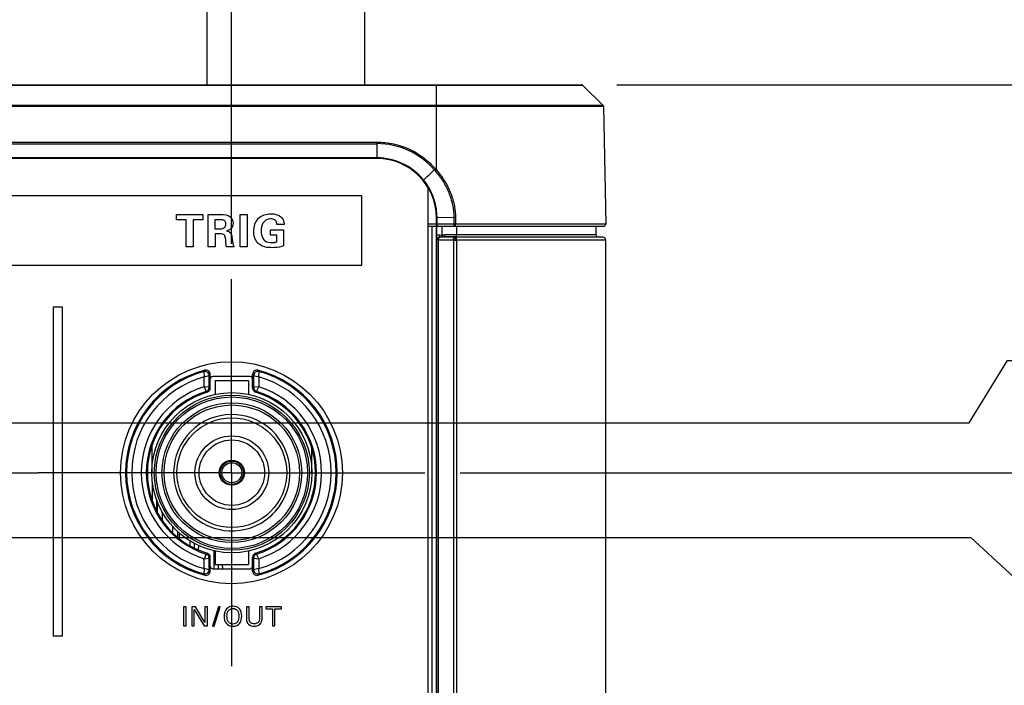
# Model space of a CAD drawing. Header units: inches. Extents: x 0 to 34, y 0 to 22.
# Tile 34 of 125: x 12.9 to 14.7, y 6 to 7.2. Entities that reach past the tile are written whole.
import ezdxf

# ---------------------------------------------------------------- set-up
doc = ezdxf.new("R2010")
doc.units = ezdxf.units.IN
doc.header["$LTSCALE"] = 1.87
doc.header["$MEASUREMENT"] = 0
doc.linetypes.add('CENTER', pattern=[0.6, 0.375, -0.075, 0.075, -0.075])
doc.layers.get('0').update_dxf_attribs({"linetype": 'CONTINUOUS'})
for name, color, linetype in [('02___PRT_ALL_AXES', 7, 'CONTINUOUS'), ('DIMENSIONS', 7, 'CONTINUOUS'), ('SURFACES', 7, 'CONTINUOUS')]:
    doc.layers.add(name, color=color, linetype=linetype)
doc.styles.get("Standard").update_dxf_attribs({"font": 'txt', "width": 0.8})
doc.dimstyles.new('DIMSTYLE_2', dxfattribs={"dimtxt": 0.125, "dimasz": 0.18, "dimexe": 0.125, "dimexo": 0.0625, "dimgap": 0.09, "dimtad": 0, "dimtih": 1, "dimtoh": 1, "dimdec": 3, "dimlfac": 1.333333, "dimzin": 4, "dimdsep": 46, "dimtxsty": 'STANDARD', "dimblk": '_FILLED', "dimblk1": '_FILLED', "dimblk2": '_FILLED', "dimcen": 0.09, "dimadec": 0, "dimazin": 0, "dimtp": 0.001, "dimtm": 0.001, "dimtfac": 1, "dimtdec": 3, "dimtofl": 0, "dimtmove": 0, "dimatfit": 3, "dimldrblk": '_FILLED', "dimfxl": 1, "dimtolj": 1, "dimtzin": 4, "dimarcsym": 0})

# ---------------------------------------------------------------- blocks, each defined once
blk = doc.blocks.new('*D17')
at = {"layer": 'DIMENSIONS', "color": 2, "linetype": 'CONTINUOUS'}
blk.add_line((13.2907, 6.826), (13.2907, 9.748), dxfattribs=at)
at = {"layer": 'DIMENSIONS', "color": 2, "linetype": 'CONTINUOUS', "insert": (13.2282, 9.8105), "char_height": 0.125, "width": 1.425, "attachment_point": 1, "rotation": 90, "line_spacing_factor": 0.9}
blk.add_mtext('9.116{\\Ftxt.shx;\\W1.000000;\\H0.125000; }[231.55]', dxfattribs=at)
blk = doc.blocks.new('_FILLED')
at = {"color": 0, "linetype": 'BYBLOCK'}
blk.add_solid([(0, 0), (-1, 0.1736), (-1, -0.1736)], dxfattribs=at)
blk = doc.blocks.new('*D22')
at = {"layer": 'DIMENSIONS', "color": 2, "linetype": 'CONTINUOUS'}
for p, q in [((12.3563, 6.3065), (14.6007, 6.3065)), ((14.6007, 6.3065), (14.7127, 6.202)), ((14.7127, 6.202), (15.0162, 6.202))]:
    blk.add_line(p, q, dxfattribs=at)
at = {"layer": 'DIMENSIONS', "color": 2, "linetype": 'CONTINUOUS', "insert": (15.0787, 6.2645), "char_height": 0.125, "width": 1.325, "attachment_point": 1, "line_spacing_factor": 0.9}
blk.add_mtext('1.731{\\Ftxt.shx;\\W1.000000;\\H0.125000; }[43.98]', dxfattribs=at)
blk = doc.blocks.new('*D23')
at = {"layer": 'DIMENSIONS', "color": 2, "linetype": 'CONTINUOUS'}
for p, q in [((14.5973, 6.509), (14.6652, 6.6196)), ((14.6652, 6.6196), (15.0162, 6.6196)), ((12.3563, 6.509), (14.5973, 6.509))]:
    blk.add_line(p, q, dxfattribs=at)
at = {"layer": 'DIMENSIONS', "color": 2, "linetype": 'CONTINUOUS', "insert": (15.0787, 6.6821), "char_height": 0.125, "width": 1.325, "attachment_point": 1, "line_spacing_factor": 0.9}
blk.add_mtext('2.001{\\Ftxt.shx;\\W1.000000;\\H0.125000; }[50.83]', dxfattribs=at)
blk = doc.blocks.new('*D24')
at = {"layer": 'DIMENSIONS', "color": 2, "linetype": 'CONTINUOUS'}
blk.add_line((13.6957, 6.421), (15.0162, 6.421), dxfattribs=at)
at = {"layer": 'DIMENSIONS', "color": 2, "linetype": 'CONTINUOUS', "insert": (15.0787, 6.4835), "char_height": 0.125, "width": 1.325, "attachment_point": 1, "line_spacing_factor": 0.9}
blk.add_mtext('1.884{\\Ftxt.shx;\\W1.000000;\\H0.125000; }[47.85]', dxfattribs=at)
blk = doc.blocks.new('*D25')
at = {"layer": 'DIMENSIONS', "color": 2, "linetype": 'CONTINUOUS'}
blk.add_line((13.9732, 7.108), (15.0162, 7.108), dxfattribs=at)
at = {"layer": 'DIMENSIONS', "color": 2, "linetype": 'CONTINUOUS', "insert": (15.0787, 7.1705), "char_height": 0.125, "width": 1.325, "attachment_point": 1, "line_spacing_factor": 0.9}
blk.add_mtext('2.800{\\Ftxt.shx;\\W1.000000;\\H0.125000; }[71.12]', dxfattribs=at)

msp = doc.modelspace()

# ---------------------------------------------------------------- linework, layer by layer
at = {"color": 7, "linetype": 'CONTINUOUS'}
for p, q in [((6.49681, 7.10799), (13.91066, 7.10799)), ((6.75374, 7.10713), (13.65374, 7.10713)), ((13.65374, 7.10799), (13.65374, 7.1071)), ((13.65374, 6.95703), (13.65374, 7.10713)), ((13.65374, 7.10713), (13.66391, 7.10713)), ((13.66391, 7.10713), (13.67458, 7.10713)), ((13.67458, 7.10713), (13.88901, 7.10713)), ((13.88901, 7.10713), (13.91274, 7.10713)), ((13.91273, 7.10713), (13.94914, 7.07135)), ((13.94914, 7.07139), (13.91277, 7.10713)), ((13.65374, 7.07135), (6.75374, 7.07135)), ((13.65374, 7.06926), (6.75374, 7.06926)), ((13.93947, 7.07134), (13.65374, 7.0714)), ((13.92689, 7.06926), (13.65374, 7.06931)), ((13.93914, 7.06925), (13.92689, 7.06926)), ((13.95003, 7.0693), (13.93914, 7.06925)), ((13.94056, 7.07134), (13.93947, 7.07134)), ((13.94909, 7.0714), (13.94056, 7.07134)), ((13.95003, 7.06926), (13.95367, 6.86108)), ((6.85874, 7.00628), (13.54874, 7.00628)), ((6.85874, 7.00356), (13.54874, 7.00356)), ((13.54874, 6.97726), (13.54874, 7.00628)), ((13.54874, 6.97836), (6.85874, 6.97836)), ((13.54874, 6.97726), (6.85874, 6.97726)), ((13.65195, 6.959), (13.64998, 6.95716)), ((13.65374, 6.95703), (13.65173, 6.95523)), ((13.63035, 6.93832), (13.63121, 6.93901)), ((13.63874, 6.92634), (13.63874, 5.18965)), ((13.52164, 6.91132), (8.91021, 6.91132)), ((13.52164, 6.7884), (13.52164, 6.91132)), ((13.19351, 6.87791), (13.2399, 6.87791)), ((13.19351, 6.86841), (13.19351, 6.87791)), ((13.2399, 6.87791), (13.2399, 6.86841)), ((13.24948, 6.87791), (13.2714, 6.87791)), ((13.24948, 6.82068), (13.24948, 6.87791)), ((13.30624, 6.87807), (13.31851, 6.87807)), ((13.30624, 6.82068), (13.30624, 6.87807)), ((13.31851, 6.87807), (13.31851, 6.82068)), ((13.65374, 6.87226), (13.65495, 6.87227)), ((13.65374, 6.86101), (13.65374, 6.87226)), ((13.6848, 6.8726), (13.65495, 6.87227)), ((13.65495, 6.86101), (13.65495, 6.87227)), ((13.68766, 6.87266), (13.6848, 6.8726)), ((13.6848, 6.8726), (13.685, 6.86101)), ((13.68766, 6.87268), (13.68787, 6.86108)), ((13.21053, 6.86841), (13.19351, 6.86841)), ((13.21053, 6.82068), (13.21053, 6.86841)), ((13.2399, 6.86841), (13.22288, 6.86841)), ((13.22288, 6.86841), (13.22288, 6.82068)), ((13.26982, 6.86889), (13.26158, 6.86889)), ((13.26158, 6.86889), (13.26158, 6.8529)), ((13.38406, 6.86034), (13.37131, 6.86034)), ((13.65374, 6.86095), (13.63874, 6.86095)), ((13.63874, 6.85726), (13.94992, 6.85726)), ((13.64637, 5.25871), (13.64637, 6.85726)), ((13.685, 6.86101), (13.65374, 6.86101)), ((13.65374, 6.85726), (13.65374, 6.86095)), ((13.65386, 5.25871), (13.65386, 6.85726)), ((13.6547, 6.8401), (13.6547, 6.85726)), ((13.66388, 6.84189), (13.66388, 6.85726)), ((13.68787, 6.86108), (13.685, 6.86101)), ((13.95367, 6.86108), (13.68787, 6.86108)), ((13.6896, 6.85726), (13.6896, 6.84206)), ((13.93649, 6.85726), (13.93649, 6.84213)), ((13.26158, 6.8529), (13.27148, 6.8529)), ((13.27275, 6.8438), (13.26198, 6.8438)), ((13.26198, 6.8438), (13.26198, 6.82068)), ((13.35991, 6.85116), (13.38327, 6.85116)), ((13.35991, 6.84166), (13.35991, 6.85116)), ((13.371, 6.84166), (13.35991, 6.84166)), ((13.371, 6.82963), (13.371, 6.84166)), ((13.38327, 6.85116), (13.38327, 6.82259)), ((13.65476, 6.83284), (13.6547, 6.8401)), ((13.66015, 6.83809), (13.65855, 6.83773)), ((13.6597, 6.84183), (13.66388, 6.84198)), ((13.65983, 6.83809), (13.6597, 6.84183)), ((13.65983, 6.83809), (13.65997, 6.83809)), ((13.65992, 6.83809), (13.65983, 6.83809)), ((13.66015, 6.83809), (13.66621, 6.83831)), ((13.66071, 6.83809), (13.66015, 6.83809)), ((13.68726, 6.83809), (13.66071, 6.83809)), ((13.66388, 6.84189), (13.66864, 6.84206)), ((13.69035, 6.83832), (13.66625, 6.83831)), ((13.6896, 6.84206), (13.66864, 6.84206)), ((13.68813, 6.83809), (13.68726, 6.83809)), ((13.69035, 6.83832), (13.68813, 6.83809)), ((13.94867, 6.83809), (13.68913, 6.83809)), ((13.68917, 6.83838), (13.9401, 6.83838)), ((13.68917, 6.83838), (13.69035, 6.83832)), ((13.93649, 6.84213), (13.6896, 6.84213)), ((13.94867, 6.83809), (13.9401, 6.83838)), ((13.22288, 6.82068), (13.21053, 6.82068)), ((13.26198, 6.82068), (13.24948, 6.82068)), ((13.29555, 6.82068), (13.28201, 6.82068)), ((13.31851, 6.82068), (13.30624, 6.82068)), ((13.65485, 6.83284), (13.65476, 6.83284)), ((13.65551, 6.83285), (13.65485, 6.83284)), ((13.65485, 5.28313), (13.65485, 6.83284)), ((13.65728, 6.83284), (13.65551, 6.83285)), ((13.68383, 6.83284), (13.65728, 6.83284)), ((13.65728, 5.28313), (13.65728, 6.83284)), ((13.68383, 6.83284), (13.68383, 5.28313)), ((13.95374, 6.83284), (13.6896, 6.83284)), ((13.6896, 6.83284), (13.6896, 5.28313)), ((13.95374, 5.28313), (13.95374, 6.83284)), ((8.91021, 6.7884), (13.52164, 6.7884)), ((12.99182, 6.71423), (12.97516, 6.71423)), ((12.97516, 6.71423), (12.97516, 6.13193)), ((12.99182, 6.13193), (12.99182, 6.71423)), ((13.24186, 6.60002), (13.24234, 6.59081)), ((13.24234, 6.59081), (13.25134, 6.59278)), ((13.25134, 6.57213), (13.25134, 6.59278)), ((13.25324, 6.57072), (13.25324, 6.59525)), ((13.32824, 6.57072), (13.32824, 6.59525)), ((13.33013, 6.59278), (13.33013, 6.57213)), ((13.33013, 6.59278), (13.33913, 6.59081)), ((13.33913, 6.59081), (13.33961, 6.60002)), ((13.24234, 6.57324), (13.24234, 6.5908)), ((13.32374, 6.59121), (13.25773, 6.59121)), ((13.32072, 6.58336), (13.26225, 6.58336)), ((13.26225, 6.58336), (13.26225, 6.55965)), ((13.32072, 6.58336), (13.32072, 6.55965)), ((13.33913, 6.59082), (13.33913, 6.57323)), ((13.25134, 6.57213), (13.24234, 6.57323)), ((13.24234, 6.57323), (13.24606, 6.56496)), ((13.33913, 6.57323), (13.33013, 6.57213)), ((13.33541, 6.56496), (13.33913, 6.57323)), ((13.14975, 6.46851), (13.14975, 6.42096)), ((13.43322, 6.42096), (13.43322, 6.46398)), ((13.15068, 6.37063), (13.15068, 6.40494)), ((13.15818, 6.37294), (13.15818, 6.35338)), ((13.15945, 6.36954), (13.15945, 6.35083)), ((13.16831, 6.35096), (13.16831, 6.33642)), ((13.1869, 6.31438), (13.1869, 6.32539)), ((13.19575, 6.30644), (13.19575, 6.31648)), ((13.19792, 6.31458), (13.19792, 6.30468)), ((13.21734, 6.30023), (13.21719, 6.29158)), ((13.22476, 6.29597), (13.22462, 6.28767)), ((13.2322, 6.29227), (13.23206, 6.28424)), ((13.2603, 6.25074), (13.26002, 6.28282)), ((13.26225, 6.28228), (13.26225, 6.25856)), ((13.32072, 6.28228), (13.32072, 6.25856)), ((13.24606, 6.27696), (13.24234, 6.2687)), ((13.24234, 6.2687), (13.25134, 6.2698)), ((13.24234, 6.25111), (13.24234, 6.2687)), ((13.25134, 6.24914), (13.25134, 6.2698)), ((13.25324, 6.24668), (13.25324, 6.27121)), ((13.32824, 6.24668), (13.32824, 6.27121)), ((13.33013, 6.2698), (13.33013, 6.24914)), ((13.33013, 6.2698), (13.33913, 6.2687)), ((13.33913, 6.2687), (13.33541, 6.27696)), ((13.33913, 6.2687), (13.33913, 6.25113)), ((13.24234, 6.25112), (13.24186, 6.24191)), ((13.25134, 6.24914), (13.24234, 6.25112)), ((13.25773, 6.25071), (13.32374, 6.25071)), ((13.26225, 6.25856), (13.32072, 6.25856)), ((13.2678, 6.25071), (13.26773, 6.25856)), ((13.2753, 6.25071), (13.27523, 6.25856)), ((13.33913, 6.25112), (13.33013, 6.24914)), ((13.33961, 6.24191), (13.33913, 6.25112)), ((13.21069, 6.18367), (13.206, 6.18367)), ((13.206, 6.18367), (13.206, 6.14982)), ((13.21069, 6.14982), (13.21069, 6.18367)), ((13.22728, 6.18367), (13.22077, 6.18367)), ((13.22077, 6.18367), (13.22077, 6.14982)), ((13.22503, 6.17856), (13.24225, 6.14982)), ((13.22503, 6.14982), (13.22503, 6.17856)), ((13.24393, 6.15567), (13.22728, 6.18367)), ((13.24825, 6.18367), (13.24393, 6.18367)), ((13.24393, 6.18367), (13.24393, 6.15567)), ((13.24825, 6.14982), (13.24825, 6.18367)), ((13.26802, 6.18325), (13.25705, 6.14907)), ((13.26014, 6.14907), (13.27106, 6.18325)), ((13.27106, 6.18325), (13.26802, 6.18325)), ((13.32211, 6.18367), (13.31742, 6.18367)), ((13.31742, 6.18367), (13.31742, 6.16304)), ((13.32211, 6.16271), (13.32211, 6.18367)), ((13.34504, 6.18367), (13.34049, 6.18367)), ((13.34049, 6.18367), (13.34049, 6.1629)), ((13.34504, 6.16281), (13.34504, 6.18367)), ((13.37926, 6.18367), (13.35193, 6.18367)), ((13.35193, 6.18367), (13.35193, 6.17968)), ((13.35193, 6.17968), (13.36327, 6.17968)), ((13.36327, 6.17968), (13.36327, 6.14982)), ((13.36792, 6.17968), (13.37926, 6.17968)), ((13.36792, 6.14982), (13.36792, 6.17968)), ((13.37926, 6.17968), (13.37926, 6.18367)), ((13.206, 6.14982), (13.21069, 6.14982)), ((13.22077, 6.14982), (13.22503, 6.14982)), ((13.24225, 6.14982), (13.24825, 6.14982)), ((13.25705, 6.14907), (13.26014, 6.14907)), ((13.36327, 6.14982), (13.36792, 6.14982)), ((12.97516, 6.13193), (12.99182, 6.13193))]:
    msp.add_line(p, q, dxfattribs=at)
msp.add_lwpolyline([(13.95003, 7.0693), (13.94996, 7.06989), (13.94976, 7.07049), (13.94946, 7.07101), (13.94914, 7.07139)], dxfattribs=at)
for radius in [0.14173, 0.1373, 0.13406, 0.12372, 0.11988, 0.02067, 0.01772]:
    msp.add_circle((13.29149, 6.42096), radius, dxfattribs=at)
for centre, radius, start, end in [((13.91063, 7.10499), 0.003, 45.49994, 89.99995), ((13.54873, 6.86991), 0.13366, 40.75608, 89.99793), ((13.54874, 6.87226), 0.1061, 38.98406, 90), ((13.54874, 6.87226), 0.105, 0, 90), ((13.55262, 6.86712), 0.13531, 41.64453, 42.68815), ((13.1445, 7.46094), 0.71365, 312.99951, 315.09596), ((13.54489, 6.85979), 0.14327, 41.77449, 42.81788), ((13.54891, 6.8721), 0.10607, 24.13832, 39.11213), ((13.5492, 6.87222), 0.10575, 11.73026, 24.14138), ((13.54924, 6.87224), 0.10571, 4.83775, 11.72179), ((13.54931, 6.87225), 0.10564, 0.01003, 4.83513), ((13.65749, 6.86101), 0.00375, 180, 270), ((13.94992, 6.86101), 0.00375, 270.00244, 0.99996), ((13.66002, 6.83284), 0.009, 91.99977, 126.1948), ((13.66001, 6.83284), 0.00525, 91.99781, 179.99812), ((13.6601, 6.83284), 0.00525, 108.76834, 180.0019), ((13.66011, 6.83281), 0.00528, 92.04388, 108.72076), ((13.66083, 6.83567), 0.00242, 92.97161, 99.1331), ((13.68913, 6.9015), 0.06342, 269.09889, 270.00239), ((13.94024, 6.84213), 0.00375, 179.9999, 267.99988), ((13.94849, 6.83284), 0.00525, 0.00007, 88), ((13.68353, 7.48066), 0.64782, 270.02624, 270.26302), ((13.6896, 7.54157), 0.70873, 269.74983, 270.00032), ((13.29074, 6.42096), 0.1875, 104.47725, 255.52275), ((13.29074, 6.42096), 0.1856, 105.26628, 254.73372), ((13.61099, 6.3064), 0.47167, 141.11163, 141.49952), ((13.24384, 6.59278), 0.0075, 0.01683, 105.24944), ((13.24574, 6.59525), 0.0075, 0.00081, 104.47636), ((13.60987, 6.31899), 0.45112, 142.23783, 142.6329), ((13.33573, 6.59525), 0.0075, 75.5239, 179.99895), ((12.97161, 6.319), 0.45111, 37.36709, 37.76218), ((13.33763, 6.59278), 0.0075, 74.75056, 179.98316), ((12.97042, 6.30635), 0.47174, 38.50052, 38.88835), ((13.29074, 6.42096), 0.1875, 284.47725, 75.52275), ((13.29074, 6.42096), 0.1856, 285.26628, 74.73372), ((13.29074, 6.42096), 0.1766, 105.90509, 254.0965), ((13.29074, 6.42096), 0.1766, 285.90509, 74.0965), ((13.29074, 6.42096), 0.15977, 107.63147, 252.36769), ((13.29074, 6.42096), 0.15077, 107.23556, 252.76444), ((13.29074, 6.42096), 0.14888, 106.72168, 253.27832), ((13.24384, 6.57213), 0.0075, 287.25216, 359.98339), ((12.95129, 6.18358), 0.48202, 52.02422, 52.30002), ((13.24574, 6.57072), 0.0075, 286.77074, 359.95088), ((12.93765, 6.14637), 0.52884, 53.36254, 53.61817), ((13.64382, 6.14637), 0.52884, 126.38184, 126.63746), ((13.33573, 6.57072), 0.0075, 179.99497, 253.28073), ((13.33763, 6.57213), 0.0075, 180.01661, 252.74784), ((13.29074, 6.42096), 0.14888, 286.72168, 73.27832), ((13.63018, 6.18358), 0.48202, 127.69998, 127.97578), ((13.29074, 6.42096), 0.15077, 287.23556, 72.76444), ((13.29074, 6.42096), 0.15977, 287.63223, 72.36809), ((13.29149, 6.42096), 0.10305, 311.51965, 318.48029), ((12.95129, 6.65835), 0.48202, 307.69998, 307.97578), ((13.24384, 6.2698), 0.0075, 0.01661, 72.74784), ((13.24574, 6.2712), 0.0075, 359.99497, 73.28073), ((12.93765, 6.69556), 0.52884, 306.38184, 306.63746), ((13.33573, 6.2712), 0.0075, 106.77074, 179.95088), ((13.64382, 6.69556), 0.52884, 233.36254, 233.61817), ((13.33763, 6.2698), 0.0075, 107.25216, 179.98339), ((13.63018, 6.65835), 0.48202, 232.02422, 232.30002), ((13.24384, 6.24915), 0.0075, 254.75057, 359.98315), ((13.24574, 6.24668), 0.0075, 255.52391, 359.99891), ((13.60986, 6.52293), 0.45111, 217.36709, 217.76218), ((12.9716, 6.52294), 0.45112, 322.23783, 322.6329), ((13.33573, 6.24668), 0.0075, 180.00081, 284.47637), ((13.33763, 6.24915), 0.0075, 180.01684, 285.24943), ((13.61105, 6.53558), 0.47174, 218.50052, 218.88835), ((12.97048, 6.53553), 0.47167, 321.11163, 321.49952)]:
    msp.add_arc(centre, radius, start, end, dxfattribs=at)
for centre, major_axis, start_param, end_param in [((13.25774, 6.58671), (0.00319, -0.00319), 2.357564, 3.9256213), ((13.32373, 6.58671), (0.00319, 0.00319), -0.7840286, 0.7840286), ((13.25774, 6.25522), (0.00319, 0.00319), 2.357564, 3.9256213), ((13.32373, 6.25522), (0.00319, -0.00319), -0.7840286, 0.7840286)]:
    msp.add_ellipse(centre, major_axis=major_axis, ratio=0.9972647, start_param=start_param, end_param=end_param, dxfattribs=at)
for points in [[(13.91274, 7.10713), (13.91275, 7.10713), (13.91276, 7.10713), (13.91276, 7.10713)], [(13.91276, 7.10713), (13.91277, 7.10713), (13.91277, 7.10713), (13.91277, 7.10713)], [(13.2714, 6.87791), (13.27732, 6.87799), (13.28425, 6.87791), (13.28873, 6.87404)], [(13.28873, 6.87404), (13.29178, 6.8714), (13.29373, 6.86706), (13.29373, 6.86303)], [(13.36047, 6.87949), (13.36739, 6.87949), (13.37538, 6.87749), (13.37994, 6.87229)], [(13.27148, 6.8529), (13.27363, 6.8529), (13.27606, 6.85314), (13.27774, 6.85449)], [(13.37131, 6.86034), (13.37121, 6.86233), (13.37081, 6.86444), (13.36973, 6.86611)], [(13.28231, 6.18001), (13.2791, 6.17655), (13.27795, 6.17124), (13.27795, 6.16651)], [(13.28587, 6.1561), (13.28356, 6.15898), (13.28287, 6.16309), (13.28287, 6.16679)], [(13.33135, 6.15328), (13.32854, 6.15328), (13.3253, 6.15437), (13.32362, 6.15662)], [(13.29338, 6.15301), (13.29068, 6.15301), (13.28757, 6.15399), (13.28587, 6.1561)], [(13.30088, 6.1561), (13.29914, 6.15403), (13.29609, 6.15301), (13.29338, 6.15301)]]:
    msp.add_open_spline(points, degree=3, dxfattribs=at)
for points, knots in [([(13.94914, 7.07139), (13.94913, 7.07139), (13.94912, 7.0714), (13.9491, 7.0714), (13.94909, 7.0714)], [0, 0, 0, 0, 0.3373381, 1, 1, 1, 1]), ([(13.54874, 7.00628), (13.55849, 7.00628), (13.57806, 7.00417), (13.60601, 6.99482), (13.63134, 6.97972), (13.64571, 6.96625), (13.65208, 6.95886)], [0, 0, 0, 0, 0.2499065, 0.4998654, 0.7499001, 1, 1, 1, 1]), ([(13.65173, 6.95523), (13.65677, 6.94959), (13.66358, 6.94042), (13.67103, 6.92723), (13.67578, 6.9169), (13.67961, 6.90619), (13.68334, 6.89151), (13.68461, 6.88016), (13.6848, 6.8726)], [0, 0, 0, 0, 0.2498809, 0.3749494, 0.5000206, 0.6250911, 0.7501527, 1, 1, 1, 1]), ([(13.65374, 6.95703), (13.6589, 6.95129), (13.66588, 6.94194), (13.67353, 6.92848), (13.6784, 6.91794), (13.68234, 6.907), (13.68521, 6.89574), (13.68704, 6.88427), (13.68757, 6.87654), (13.68766, 6.87268)], [0, 0, 0, 0, 0.2498214, 0.3748578, 0.4998966, 0.6249351, 0.7499655, 0.874989, 1, 1, 1, 1]), ([(13.33047, 6.84838), (13.33047, 6.8566), (13.33547, 6.8742), (13.35283, 6.87949), (13.36047, 6.87949)], [0, 0, 0, 0, 0.5182732, 1, 1, 1, 1]), ([(13.37994, 6.87229), (13.38081, 6.87129), (13.3833, 6.86774), (13.38398, 6.8633), (13.38406, 6.86034)], [0, 0, 0, 0, 0.3082425, 1, 1, 1, 1]), ([(13.27789, 6.86754), (13.27637, 6.86862), (13.2734, 6.86891), (13.2707, 6.86889), (13.26982, 6.86889)], [0, 0, 0, 0, 0.680379, 1, 1, 1, 1]), ([(13.27774, 6.85449), (13.27804, 6.85471), (13.27994, 6.85632), (13.2809, 6.85902), (13.2809, 6.86113)], [0, 0, 0, 0, 0.1513918, 1, 1, 1, 1]), ([(13.2809, 6.86113), (13.2809, 6.86198), (13.28067, 6.86441), (13.27921, 6.86669), (13.27789, 6.86754)], [0, 0, 0, 0, 0.3518392, 1, 1, 1, 1]), ([(13.29373, 6.86303), (13.29373, 6.8591), (13.29062, 6.85205), (13.28426, 6.84974), (13.28178, 6.84902)], [0, 0, 0, 0, 0.6036372, 1, 1, 1, 1]), ([(13.36016, 6.87055), (13.35497, 6.87055), (13.34433, 6.86442), (13.34345, 6.85362), (13.34345, 6.84878)], [0, 0, 0, 0, 0.5171776, 1, 1, 1, 1]), ([(13.36973, 6.86611), (13.36918, 6.867), (13.36665, 6.86974), (13.36274, 6.87055), (13.36016, 6.87055)], [0, 0, 0, 0, 0.2872311, 1, 1, 1, 1]), ([(13.65554, 6.85861), (13.65544, 6.85878), (13.65509, 6.85953), (13.65495, 6.86038), (13.65495, 6.86101)], [0, 0, 0, 0, 0.2374165, 1, 1, 1, 1]), ([(13.65749, 6.85726), (13.65711, 6.85726), (13.65628, 6.85756), (13.65575, 6.85822), (13.65554, 6.85861)], [0, 0, 0, 0, 0.4610346, 1, 1, 1, 1]), ([(13.68753, 6.85726), (13.6872, 6.85726), (13.68647, 6.8575), (13.68564, 6.85837), (13.68512, 6.8596), (13.685, 6.86053), (13.685, 6.86101)], [0, 0, 0, 0, 0.2042003, 0.4379519, 0.707943, 1, 1, 1, 1]), ([(13.68753, 6.85726), (13.68757, 6.85726), (13.68764, 6.85738), (13.68767, 6.85759), (13.68773, 6.85795), (13.6878, 6.85863), (13.68785, 6.85969), (13.68786, 6.86059), (13.68787, 6.86108)], [0, 0, 0, 0, 0.0278913, 0.0861543, 0.1784568, 0.3022472, 0.623928, 1, 1, 1, 1]), ([(13.27893, 6.84055), (13.27869, 6.84124), (13.2774, 6.84354), (13.27449, 6.8438), (13.27275, 6.8438)], [0, 0, 0, 0, 0.2964612, 1, 1, 1, 1]), ([(13.28201, 6.82068), (13.28177, 6.82205), (13.2808, 6.82867), (13.2807, 6.83554), (13.27893, 6.84055)], [0, 0, 0, 0, 0.207485, 1, 1, 1, 1]), ([(13.28178, 6.84902), (13.28475, 6.84875), (13.29148, 6.84583), (13.29163, 6.83897), (13.29206, 6.83588)], [0, 0, 0, 0, 0.4897678, 1, 1, 1, 1]), ([(13.33807, 6.82701), (13.33653, 6.82851), (13.33185, 6.83477), (13.33047, 6.84283), (13.33047, 6.84838)], [0, 0, 0, 0, 0.2789643, 1, 1, 1, 1]), ([(13.34345, 6.84878), (13.34345, 6.84765), (13.34366, 6.84229), (13.34529, 6.83655), (13.3482, 6.83343)], [0, 0, 0, 0, 0.2099558, 1, 1, 1, 1]), ([(13.65855, 6.83773), (13.6581, 6.83754), (13.65747, 6.83714), (13.65678, 6.83643), (13.65618, 6.8356), (13.65565, 6.83441), (13.65551, 6.83337), (13.65551, 6.83285)], [0, 0, 0, 0, 0.2409298, 0.3641801, 0.4891142, 0.7427429, 1, 1, 1, 1]), ([(13.65728, 6.83284), (13.65728, 6.83347), (13.65743, 6.83469), (13.65798, 6.8361), (13.65863, 6.837), (13.65918, 6.83752), (13.65979, 6.83789), (13.66023, 6.83802), (13.66045, 6.83806)], [0, 0, 0, 0, 0.2877099, 0.5557618, 0.6784693, 0.7926247, 0.8990625, 1, 1, 1, 1]), ([(13.66388, 6.84189), (13.66388, 6.84164), (13.66389, 6.84116), (13.66382, 6.84046), (13.66371, 6.83982), (13.66355, 6.83926), (13.66335, 6.83881), (13.66312, 6.83847), (13.66286, 6.83825), (13.66266, 6.83818), (13.66257, 6.83818)], [0, 0, 0, 0, 0.177743, 0.3477822, 0.5040763, 0.6422279, 0.7596928, 0.8560849, 0.9338956, 1, 1, 1, 1]), ([(13.66864, 6.84206), (13.66864, 6.84158), (13.66854, 6.84067), (13.66811, 6.83963), (13.66762, 6.83898), (13.66708, 6.83852), (13.66658, 6.83832), (13.66625, 6.83831)], [0, 0, 0, 0, 0.2924287, 0.5620903, 0.6842588, 0.7972544, 1, 1, 1, 1]), ([(13.68383, 6.83284), (13.68383, 6.8335), (13.68399, 6.83478), (13.6846, 6.83623), (13.68531, 6.83714), (13.6859, 6.83765), (13.68656, 6.83798), (13.68703, 6.83807), (13.68726, 6.83809)], [0, 0, 0, 0, 0.2902913, 0.5588636, 0.6808861, 0.7939323, 0.899364, 1, 1, 1, 1]), ([(13.68813, 6.83809), (13.68808, 6.83809), (13.68796, 6.83806), (13.6878, 6.83797), (13.68764, 6.83783), (13.68743, 6.83756), (13.68719, 6.83712), (13.68695, 6.83647), (13.68676, 6.83568), (13.68661, 6.8348), (13.68653, 6.83384), (13.68651, 6.83318), (13.68651, 6.83285)], [0, 0, 0, 0, 0.0288339, 0.0604379, 0.0963142, 0.1373487, 0.2362462, 0.3576155, 0.4990468, 0.6566117, 0.8254207, 1, 1, 1, 1]), ([(13.68917, 6.83838), (13.68913, 6.83839), (13.68908, 6.83839), (13.68901, 6.8384), (13.68896, 6.83843), (13.68895, 6.83848), (13.68896, 6.83852), (13.68898, 6.83857), (13.68901, 6.83863), (13.68905, 6.83872), (13.68911, 6.83886), (13.68918, 6.83904), (13.68925, 6.83925), (13.68932, 6.83949), (13.68939, 6.83975), (13.68947, 6.84014), (13.68955, 6.84067), (13.68961, 6.84135), (13.6896, 6.84182), (13.6896, 6.84206)], [0, 0, 0, 0, 0.0257579, 0.043622, 0.0548141, 0.0642429, 0.0755339, 0.089459, 0.1058145, 0.124384, 0.1673969, 0.2174851, 0.2740759, 0.336769, 0.4052019, 0.4789572, 0.6404422, 0.8162899, 1, 1, 1, 1]), ([(13.6896, 6.83284), (13.6896, 6.83317), (13.6896, 6.83383), (13.68957, 6.83478), (13.68953, 6.83566), (13.68947, 6.83644), (13.68941, 6.83709), (13.68934, 6.83753), (13.68928, 6.8378), (13.68923, 6.83794), (13.68919, 6.83803), (13.68915, 6.83808), (13.68913, 6.83809)], [0, 0, 0, 0, 0.1887875, 0.3707425, 0.5391656, 0.6880167, 0.811932, 0.9065982, 0.9419893, 0.9691458, 0.9881662, 1, 1, 1, 1]), ([(13.29206, 6.83588), (13.29225, 6.83443), (13.29276, 6.83073), (13.29324, 6.82701), (13.2938, 6.8248)], [0, 0, 0, 0, 0.3910133, 1, 1, 1, 1]), ([(13.2938, 6.8248), (13.29393, 6.82427), (13.29431, 6.82282), (13.29502, 6.82147), (13.29555, 6.82068)], [0, 0, 0, 0, 0.3655867, 1, 1, 1, 1]), ([(13.36237, 6.81942), (13.35948, 6.81942), (13.35094, 6.81977), (13.34215, 6.82301), (13.33807, 6.82701)], [0, 0, 0, 0, 0.3365545, 1, 1, 1, 1]), ([(13.3482, 6.83343), (13.3489, 6.83265), (13.35253, 6.82931), (13.35783, 6.82852), (13.36165, 6.82852)], [0, 0, 0, 0, 0.2157377, 1, 1, 1, 1]), ([(13.36165, 6.82852), (13.36291, 6.82852), (13.36606, 6.82857), (13.36919, 6.8291), (13.371, 6.82963)], [0, 0, 0, 0, 0.4003824, 1, 1, 1, 1]), ([(13.38327, 6.82259), (13.38222, 6.82224), (13.37551, 6.82004), (13.36833, 6.81942), (13.36237, 6.81942)], [0, 0, 0, 0, 0.1561389, 1, 1, 1, 1]), ([(13.29362, 6.18456), (13.29069, 6.18456), (13.28637, 6.18358), (13.28314, 6.1809), (13.28231, 6.18001)], [0, 0, 0, 0, 0.7070514, 1, 1, 1, 1]), ([(13.28287, 6.16679), (13.28287, 6.17004), (13.28339, 6.17721), (13.29046, 6.18062), (13.29367, 6.18062)], [0, 0, 0, 0, 0.5033731, 1, 1, 1, 1]), ([(13.30891, 6.16707), (13.30891, 6.17164), (13.30705, 6.18132), (13.29762, 6.18456), (13.29362, 6.18456)], [0, 0, 0, 0, 0.5326033, 1, 1, 1, 1]), ([(13.29367, 6.18062), (13.29664, 6.18062), (13.3035, 6.17747), (13.30393, 6.17042), (13.30393, 6.16712)], [0, 0, 0, 0, 0.4740286, 1, 1, 1, 1]), ([(13.27795, 6.16651), (13.27795, 6.16229), (13.2793, 6.1527), (13.28888, 6.14902), (13.29324, 6.14902)], [0, 0, 0, 0, 0.4920661, 1, 1, 1, 1]), ([(13.29324, 6.14902), (13.29777, 6.14902), (13.30754, 6.15304), (13.30891, 6.16279), (13.30891, 6.16707)], [0, 0, 0, 0, 0.5141111, 1, 1, 1, 1]), ([(13.30393, 6.16712), (13.30393, 6.16638), (13.30378, 6.16257), (13.30284, 6.15849), (13.30088, 6.1561)], [0, 0, 0, 0, 0.1927958, 1, 1, 1, 1]), ([(13.31742, 6.16304), (13.31742, 6.16058), (13.31759, 6.15745), (13.31912, 6.15491), (13.31939, 6.15451)], [0, 0, 0, 0, 0.8351868, 1, 1, 1, 1]), ([(13.32362, 6.15662), (13.32284, 6.1577), (13.32219, 6.15983), (13.32211, 6.16193), (13.32211, 6.16271)], [0, 0, 0, 0, 0.6305734, 1, 1, 1, 1]), ([(13.34049, 6.1629), (13.34049, 6.16095), (13.34013, 6.15557), (13.33431, 6.15328), (13.33135, 6.15328)], [0, 0, 0, 0, 0.3959762, 1, 1, 1, 1]), ([(13.34227, 6.1538), (13.3439, 6.15582), (13.345, 6.15909), (13.34504, 6.16224), (13.34504, 6.16281)], [0, 0, 0, 0, 0.8203301, 1, 1, 1, 1]), ([(13.31939, 6.15451), (13.32141, 6.15162), (13.32602, 6.14942), (13.33042, 6.14911), (13.33135, 6.14911)], [0, 0, 0, 0, 0.7915519, 1, 1, 1, 1]), ([(13.33135, 6.14911), (13.33416, 6.14911), (13.33842, 6.15007), (13.3415, 6.15283), (13.34227, 6.1538)], [0, 0, 0, 0, 0.6939944, 1, 1, 1, 1])]:
    msp.add_open_spline(points, degree=3, knots=knots, dxfattribs=at)
at = {"layer": '02___PRT_ALL_AXES', "color": 7, "linetype": 'CONTINUOUS'}
for p, q in [((13.24797, 7.10799), (13.24797, 7.2889)), ((13.527, 7.10799), (13.527, 7.2889))]:
    msp.add_line(p, q, dxfattribs=at)
at = {"layer": '02___PRT_ALL_AXES', "color": 7, "linetype": 'CENTER'}
for p, q in [((13.29074, 6.42096), (13.29074, 6.76346)), ((12.67626, 6.42096), (12.94824, 6.42096)), ((13.29074, 6.42096), (12.94824, 6.42096)), ((13.29074, 6.42096), (13.63324, 6.42096)), ((13.29074, 6.42096), (13.29074, 6.07846))]:
    msp.add_line(p, q, dxfattribs=at)
at = {"layer": '02___PRT_ALL_AXES', "color": 7, "linetype": 'CONTINUOUS'}
msp.add_circle((13.29074, 6.42096), 0.1965, dxfattribs=at)
at = {"layer": 'SURFACES', "color": 7, "linetype": 'CONTINUOUS'}
for radius in [0.09715, 0.0653, 0.05792, 0.02215]:
    msp.add_circle((13.29149, 6.42096), radius, dxfattribs=at)
msp.add_arc((13.29149, 6.42096), 0.10305, 318.48029, 311.51965, dxfattribs=at)

# ---------------------------------------------------------------- dimensions: what is measured, and where the dimension line sits
at = {"layer": 'DIMENSIONS', "color": 2, "linetype": 'CONTINUOUS'}
for feature_location, offset, dtype, origin, picture, middle in [((13.29074, 6.82596), (0, 2.92209), 1, (6.45374, 6.76346), '*D17', (13.29074, 10.52305)), ((13.97315, 7.10799), (1.04309, 0), 0, (13.91065, 5.00799), '*D25', (15.74124, 7.10799)), ((12.35631, 6.50896), (2.65993, 0.11063), 0, (12.29381, 5.00799), '*D23', (15.74124, 6.61959)), ((13.69574, 6.42096), (1.3205, 0), 0, (13.63324, 5.00799), '*D24', (15.74124, 6.42096)), ((12.35631, 6.30646), (2.65993, -0.10443), 0, (12.29381, 5.00799), '*D22', (15.74124, 6.20204))]:
    dim = msp.add_ordinate_dim(feature_location=feature_location, offset=offset, dtype=dtype, origin=origin, dimstyle='DIMSTYLE_2', override={"dimtad": 1, "dimtih": 0, "dimtoh": 0}, dxfattribs=at)
    dim.commit()
    dim.dimension.update_dxf_attribs({"geometry": picture, "text_midpoint": middle})

doc.saveas('drawing.dxf')
